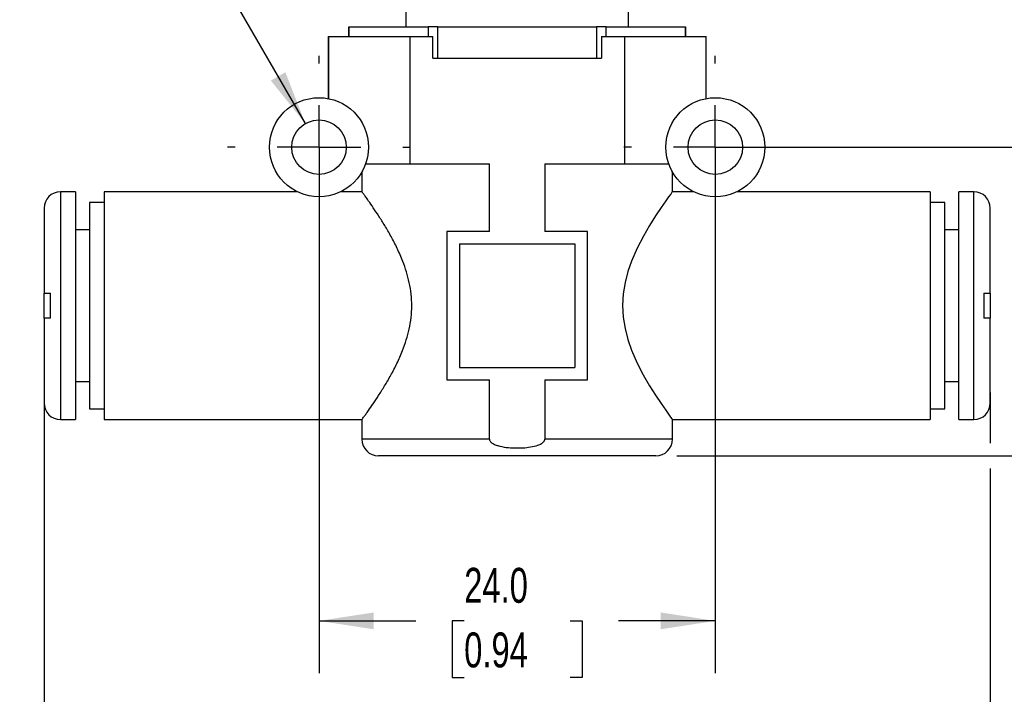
# Model space of a CAD drawing. Header units: millimetres. Extents: x 6 to 273, y 6 to 210.
# Tile 3 of 14: x 61 to 121, y 42 to 82. Entities that reach past the tile are written whole.
import ezdxf

# ---------------------------------------------------------------- set-up
doc = ezdxf.new("R2010")
doc.units = ezdxf.units.MM
doc.linetypes.add('SLD-Center', pattern=[19.05, 15.24, -1.27, 1.27, -1.27])
doc.linetypes.add('SLD-Solid', pattern=[0])
doc.layers.add('CENTER', color=40, linetype='SLD-Center')
doc.layers.add('DIMENSIONS', color=140, linetype='SLD-Solid', lineweight=25)
doc.styles.add('SLDTEXTSTYLE0', font='TXT', dxfattribs={"width": 0.7})
doc.dimstyles.new('SLDDIMSTYLE0', dxfattribs={"dimtxt": 2.158008, "dimasz": 3.302, "dimexe": 0, "dimexo": 0.0625, "dimgap": 0.539502, "dimtad": 0, "dimtih": 1, "dimtoh": 1, "dimdec": 1, "dimrnd": 1e-09, "dimzin": 12, "dimdsep": 46, "dimtxsty": 'SLDTEXTSTYLE0', "dimsah": 1, "dimcen": 0.09, "dimadec": 0, "dimazin": 3, "dimtfac": 1, "dimtdec": 1, "dimtmove": 0, "dimatfit": 0, "dimfxl": 0, "dimfrac": 2, "dimtolj": 1, "dimtzin": 12, "dimarcsym": 0})
doc.dimstyles.new('SLDDIMSTYLE1', dxfattribs={"dimtxt": 2.158008, "dimasz": 3.302, "dimexe": 0, "dimexo": 0.0625, "dimgap": 0.539502, "dimtad": 0, "dimtih": 1, "dimtoh": 1, "dimdec": 1, "dimrnd": 1e-09, "dimzin": 12, "dimdsep": 46, "dimtxsty": 'SLDTEXTSTYLE0', "dimsah": 1, "dimcen": 0.09, "dimadec": 0, "dimazin": 3, "dimtfac": 1, "dimtdec": 1, "dimtofl": 0, "dimtmove": 0, "dimatfit": 3, "dimfxl": 0, "dimfrac": 2, "dimtolj": 1, "dimtzin": 12, "dimarcsym": 0})
doc.dimstyles.new('SLDDIMSTYLE2', dxfattribs={"dimtxt": 2.158008, "dimasz": 3.302, "dimexe": 0, "dimexo": 0.0625, "dimgap": 0.539502, "dimtad": 0, "dimtih": 1, "dimtoh": 1, "dimdec": 1, "dimrnd": 1e-09, "dimzin": 4, "dimdsep": 46, "dimtxsty": 'SLDTEXTSTYLE0', "dimsah": 1, "dimcen": 0.09, "dimadec": 0, "dimazin": 1, "dimtfac": 1, "dimtdec": 1, "dimtofl": 0, "dimtmove": 0, "dimatfit": 3, "dimfxl": 0, "dimfrac": 2, "dimtolj": 1, "dimtzin": 12, "dimarcsym": 0})
doc.dimstyles.new('SLDDIMSTYLE3', dxfattribs={"dimtxt": 2.158008, "dimasz": 3.302, "dimexe": 0, "dimexo": 0.0625, "dimgap": 0.539502, "dimtad": 0, "dimtih": 1, "dimtoh": 1, "dimdec": 1, "dimrnd": 1e-09, "dimzin": 12, "dimdsep": 46, "dimtxsty": 'SLDTEXTSTYLE0', "dimsah": 1, "dimcen": 0, "dimadec": 0, "dimazin": 3, "dimtfac": 1, "dimtdec": 1, "dimtofl": 0, "dimtmove": 0, "dimatfit": 3, "dimfxl": 0, "dimfrac": 2, "dimtolj": 1, "dimtzin": 12, "dimarcsym": 0})

# ---------------------------------------------------------------- blocks, each defined once
blk = doc.blocks.new('_D')
at = {"layer": 'DIMENSIONS'}
for p, q in [((129.947, 74.703), (129.947, 81.053)), ((104.562, 74.703), (133.122, 74.703)), ((126.74, 65.353), (126.016, 65.353)), ((126.016, 65.353), (126.016, 61.924)), ((133.153, 65.353), (133.878, 65.353)), ((133.878, 65.353), (133.878, 61.924)), ((126.016, 61.924), (126.74, 61.924)), ((133.878, 61.924), (133.153, 61.924)), ((100.962, 56.003), (133.122, 56.003)), ((129.947, 56.003), (129.947, 49.653))]:
    blk.add_line(p, q, dxfattribs=at)
for points in [[(129.947, 74.703), (130.455, 78.005), (129.439, 78.005)], [(129.947, 56.003), (129.439, 52.701), (130.455, 52.701)]]:
    blk.add_solid(points, dxfattribs=at)
at = {"layer": 'DIMENSIONS', "char_height": 2.1167, "attachment_point": 1, "style": 'SLDTEXTSTYLE0'}
for s, insert in [('18.7', (126.74, 68.565)), ('0.74', (126.74, 64.652))]:
    blk.add_mtext(s, dxfattribs=dict(at, insert=insert))
blk = doc.blocks.new('_D_1')
at = {"layer": 'DIMENSIONS'}
for p, q in [((97.489, 103.503), (151.122, 103.503)), ((147.947, 103.503), (147.947, 82.692)), ((144.74, 78.779), (144.016, 78.779)), ((144.016, 78.779), (144.016, 75.349)), ((151.153, 78.779), (151.878, 78.779)), ((151.878, 78.779), (151.878, 75.349)), ((144.016, 75.349), (144.74, 75.349)), ((151.878, 75.349), (151.153, 75.349)), ((147.947, 56.003), (147.947, 74.866)), ((100.962, 56.003), (102.53, 56.003)), ((104.054, 56.003), (119.18, 56.003)), ((120.704, 56.003), (151.122, 56.003))]:
    blk.add_line(p, q, dxfattribs=at)
for points in [[(147.947, 103.503), (147.439, 100.201), (148.455, 100.201)], [(147.947, 56.003), (148.455, 59.305), (147.439, 59.305)]]:
    blk.add_solid(points, dxfattribs=at)
at = {"layer": 'DIMENSIONS', "char_height": 2.1167, "attachment_point": 1, "style": 'SLDTEXTSTYLE0'}
for s, insert in [('47.5', (144.74, 81.991)), ('1.87', (144.74, 78.078))]:
    blk.add_mtext(s, dxfattribs=dict(at, insert=insert))
blk = doc.blocks.new('_D_2')
at = {"layer": 'DIMENSIONS'}
for p, q in [((79.292, 73.433), (79.292, 42.828)), ((103.292, 73.433), (103.292, 42.828)), ((79.292, 46.003), (85.161, 46.003)), ((88.085, 46.003), (87.361, 46.003)), ((87.361, 46.003), (87.361, 42.574)), ((94.498, 46.003), (95.223, 46.003)), ((95.223, 46.003), (95.223, 42.574)), ((103.292, 46.003), (97.423, 46.003)), ((87.361, 42.574), (88.085, 42.574)), ((95.223, 42.574), (94.498, 42.574))]:
    blk.add_line(p, q, dxfattribs=at)
for points in [[(79.292, 46.003), (82.594, 45.495), (82.594, 46.511)], [(103.292, 46.003), (99.99, 46.511), (99.99, 45.495)]]:
    blk.add_solid(points, dxfattribs=at)
at = {"layer": 'DIMENSIONS', "char_height": 2.1167, "attachment_point": 1, "style": 'SLDTEXTSTYLE0'}
for s, insert in [('24.0', (88.085, 49.215)), ('0.94', (88.085, 45.302))]:
    blk.add_mtext(s, dxfattribs=dict(at, insert=insert))
blk = doc.blocks.new('_D_3')
at = {"layer": 'DIMENSIONS'}
for p, q in [((62.642, 59.833), (62.642, 30.828)), ((119.942, 59.833), (119.942, 56.765)), ((119.942, 55.241), (119.942, 30.828)), ((62.642, 34.003), (85.161, 34.003)), ((88.085, 34.003), (87.361, 34.003)), ((87.361, 34.003), (87.361, 30.574)), ((94.498, 34.003), (95.223, 34.003)), ((95.223, 34.003), (95.223, 30.574)), ((119.942, 34.003), (97.423, 34.003)), ((87.361, 30.574), (88.085, 30.574)), ((95.223, 30.574), (94.498, 30.574))]:
    blk.add_line(p, q, dxfattribs=at)
for points in [[(62.642, 34.003), (65.944, 33.495), (65.944, 34.511)], [(119.942, 34.003), (116.64, 34.511), (116.64, 33.495)]]:
    blk.add_solid(points, dxfattribs=at)
at = {"layer": 'DIMENSIONS', "char_height": 2.1167, "attachment_point": 1, "style": 'SLDTEXTSTYLE0'}
for s, insert in [('57.3', (88.085, 37.215)), ('2.26', (88.085, 33.302))]:
    blk.add_mtext(s, dxfattribs=dict(at, insert=insert))
blk = doc.blocks.new('_D_4')
at = {"layer": 'DIMENSIONS'}
for p, q in [((54.383, 94.989), (53.659, 94.989)), ((53.659, 94.989), (53.659, 91.559)), ((60.796, 94.989), (61.521, 94.989)), ((61.521, 94.989), (61.521, 91.559)), ((69.389, 91.855), (63.833, 91.855)), ((78.467, 76.132), (69.389, 91.855)), ((53.659, 91.559), (54.383, 91.559)), ((61.521, 91.559), (60.796, 91.559))]:
    blk.add_line(p, q, dxfattribs=at)
blk.add_solid([(78.467, 76.132), (77.256, 79.246), (76.376, 78.738)], dxfattribs=at)
at = {"layer": 'DIMENSIONS', "char_height": 2.1167, "attachment_point": 1, "style": 'SLDTEXTSTYLE0'}
for s, insert in [('%%c', (53.652, 98.201)), ('3.3', (56.91, 98.201)), ('0.13', (54.383, 94.288)), ('X2', (55.726, 90.375))]:
    blk.add_mtext(s, dxfattribs=dict(at, insert=insert))
blk = doc.blocks.new('SW_CENTERMARKSYMBOL_0')
at = {"layer": 'CENTER', "color": 0}
for p, q in [((0, 5.08), (0, 5.54)), ((0, 0), (0, 2.54)), ((-5.08, 0), (-5.54, 0)), ((0, 0), (-2.54, 0)), ((0, 0), (0, -2.54)), ((0, 0), (2.54, 0)), ((5.08, 0), (5.54, 0)), ((0, -5.08), (0, -5.54))]:
    blk.add_line(p, q, dxfattribs=at)
blk = doc.blocks.new('SW_CENTERMARKSYMBOL_1')
at = {"layer": 'CENTER', "color": 0}
for p, q in [((0, 5.08), (0, 5.54)), ((0, 0), (0, 2.54)), ((-5.08, 0), (-5.54, 0)), ((0, 0), (-2.54, 0)), ((0, 0), (0, -2.54)), ((0, 0), (2.54, 0)), ((5.08, 0), (5.54, 0)), ((0, -5.08), (0, -5.54))]:
    blk.add_line(p, q, dxfattribs=at)

msp = doc.modelspace()

# ---------------------------------------------------------------- linework, layer by layer
for p, q in [((84.542, 84.003), (84.542, 82.003)), ((98.042, 82.003), (98.042, 84.003)), ((81.092, 82.003), (81.092, 81.403)), ((81.098, 82.003), (81.092, 82.003)), ((81.098, 81.403), (81.098, 82.003)), ((81.098, 82.003), (85.898, 82.003)), ((85.898, 82.003), (85.898, 81.403)), ((86.492, 82.003), (85.898, 82.003)), ((86.492, 80.103), (86.492, 82.003)), ((86.492, 82.003), (96.092, 82.003)), ((96.092, 82.003), (96.092, 80.103)), ((96.686, 82.003), (96.092, 82.003)), ((96.686, 81.403), (96.686, 82.003)), ((96.686, 82.003), (101.486, 82.003)), ((101.486, 82.003), (101.486, 81.403)), ((101.492, 82.003), (101.486, 82.003)), ((101.492, 81.403), (101.492, 82.003)), ((79.842, 81.403), (79.842, 77.653)), ((79.842, 81.403), (79.864, 81.403)), ((79.864, 81.403), (79.864, 77.648)), ((79.864, 81.403), (84.797, 81.403)), ((84.797, 81.403), (84.797, 73.703)), ((84.797, 81.403), (86.182, 81.403)), ((86.182, 80.103), (86.182, 81.403)), ((96.401, 81.403), (96.401, 80.103)), ((96.401, 81.403), (97.787, 81.403)), ((97.787, 81.403), (97.787, 73.703)), ((97.787, 81.403), (102.72, 81.403)), ((102.72, 81.403), (102.72, 77.648)), ((102.72, 81.403), (102.742, 81.403)), ((102.742, 77.653), (102.742, 81.403)), ((86.182, 80.103), (96.401, 80.103)), ((82.12, 73.703), (84.797, 73.703)), ((84.797, 73.703), (89.619, 73.703)), ((89.619, 69.603), (89.619, 73.703)), ((92.964, 73.703), (92.964, 69.603)), ((92.964, 73.703), (97.787, 73.703)), ((97.787, 73.703), (100.463, 73.703)), ((81.892, 73.207), (81.892, 72.002)), ((100.692, 72.003), (100.692, 73.207)), ((64.542, 72.003), (63.642, 72.003)), ((63.642, 72.003), (63.642, 58.203)), ((64.542, 72.003), (64.542, 58.203)), ((77.984, 72.003), (66.292, 72.003)), ((66.292, 72.003), (66.292, 58.203)), ((81.893, 72.003), (80.599, 72.003)), ((101.984, 72.003), (100.691, 72.003)), ((116.292, 72.003), (104.599, 72.003)), ((116.292, 72.003), (116.292, 58.203)), ((118.942, 72.003), (118.042, 72.003)), ((118.042, 58.203), (118.042, 72.003)), ((118.942, 58.203), (118.942, 72.003)), ((62.642, 71.003), (62.642, 65.853)), ((66.292, 71.353), (65.392, 71.353)), ((65.392, 71.353), (65.392, 58.853)), ((117.192, 71.353), (116.292, 71.353)), ((117.192, 58.853), (117.192, 71.353)), ((119.942, 65.853), (119.942, 71.003)), ((65.392, 69.703), (64.542, 69.703)), ((87.042, 69.603), (87.042, 60.603)), ((89.619, 69.603), (87.042, 69.603)), ((95.542, 69.603), (92.964, 69.603)), ((95.542, 60.603), (95.542, 69.603)), ((118.042, 69.703), (117.192, 69.703)), ((87.792, 68.853), (94.792, 68.853)), ((87.792, 68.853), (87.792, 61.353)), ((94.792, 68.853), (94.792, 61.353)), ((62.642, 64.353), (62.642, 65.853)), ((63.042, 64.353), (63.042, 65.853)), ((119.542, 65.853), (119.542, 64.353)), ((119.942, 65.853), (119.942, 64.349)), ((62.642, 64.353), (62.642, 59.203)), ((119.942, 59.203), (119.942, 64.353)), ((87.792, 61.353), (94.792, 61.353)), ((64.542, 60.503), (65.392, 60.503)), ((87.042, 60.603), (89.619, 60.603)), ((89.619, 57.003), (89.619, 60.603)), ((92.964, 60.603), (92.964, 57.003)), ((92.964, 60.603), (95.542, 60.603)), ((117.192, 60.503), (118.042, 60.503)), ((65.392, 58.853), (66.292, 58.853)), ((116.292, 58.853), (117.192, 58.853)), ((63.642, 58.203), (64.542, 58.203)), ((66.292, 58.203), (81.893, 58.203)), ((81.892, 58.205), (81.892, 57.003)), ((100.692, 57.003), (100.692, 58.203)), ((100.692, 58.203), (116.292, 58.203)), ((118.042, 58.203), (118.942, 58.203)), ((89.619, 57.003), (81.892, 57.003)), ((100.692, 57.003), (92.964, 57.003)), ((99.692, 56.003), (82.892, 56.003))]:
    msp.add_line(p, q)
at = {"flags": 128}
msp.add_lwpolyline([(100.691, 72.003), (100.666, 71.968), (100.588, 71.862), (100.462, 71.687), (100.292, 71.448), (100.009, 71.04), (99.677, 70.541), (99.313, 69.961), (98.936, 69.309), (98.566, 68.591), (98.224, 67.806), (98.003, 67.174), (97.828, 66.509), (97.715, 65.816), (97.676, 65.108), (97.714, 64.403), (97.826, 63.709), (97.999, 63.044), (98.22, 62.412), (98.562, 61.625), (98.932, 60.905), (99.309, 60.253), (99.672, 59.675), (100.003, 59.176), (100.286, 58.767), (100.457, 58.527), (100.585, 58.35), (100.665, 58.24), (100.692, 58.203), (100.692, 58.203)], dxfattribs=at)
for centre, radius in [((79.292, 74.703), 3), ((103.292, 74.703), 3), ((79.292, 74.703), 1.65), ((103.292, 74.703), 1.65)]:
    msp.add_circle(centre, radius)
for centre, start, end in [((63.642, 71.003), 90, 180), ((118.942, 71.003), 0, 90), ((63.642, 59.203), 180, 270), ((118.942, 59.203), 270, 0), ((82.892, 57.003), 180, 270), ((99.692, 57.003), 270, 360)]:
    msp.add_arc(centre, 1, start, end)
for points, knots in [([(81.893, 58.205), (81.897, 58.211), (81.906, 58.223), (81.986, 58.332), (82.112, 58.505), (82.301, 58.771), (82.562, 59.146), (82.896, 59.645), (83.262, 60.225), (83.642, 60.876), (84.018, 61.595), (84.336, 62.315), (84.585, 63.017), (84.763, 63.682), (84.879, 64.376), (84.921, 65.086), (84.883, 65.797), (84.77, 66.492), (84.595, 67.159), (84.348, 67.862), (84.031, 68.584), (83.656, 69.306), (83.276, 69.96), (82.909, 70.542), (82.574, 71.044), (82.311, 71.422), (82.121, 71.689), (81.991, 71.868), (81.915, 71.972), (81.883, 72.015), (81.892, 72.003), (81.893, 72.002)], [0, 0, 0, 0, 0.030163, 0.061401, 0.092714, 0.123985, 0.165719, 0.207431, 0.249124, 0.29076, 0.33239, 0.374067, 0.405319, 0.436619, 0.467945, 0.499196, 0.530584, 0.561876, 0.593194, 0.624426, 0.666068, 0.707727, 0.749406, 0.791084, 0.832721, 0.874327, 0.905571, 0.936686, 0.967778, 0.999027, 1, 1, 1, 1]), ([(62.642, 65.853), (62.643, 65.853), (62.645, 65.853), (62.661, 65.853), (62.687, 65.853), (62.732, 65.853), (62.802, 65.853), (62.891, 65.853), (62.973, 65.853), (63.019, 65.853), (63.042, 65.853)], [0, 0, 0, 0, 0.111612, 0.222867, 0.333981, 0.445118, 0.628388, 0.811613, 0.905814, 1, 1, 1, 1]), ([(119.542, 65.853), (119.566, 65.853), (119.613, 65.853), (119.678, 65.853), (119.736, 65.853), (119.788, 65.853), (119.833, 65.853), (119.871, 65.853), (119.907, 65.853), (119.936, 65.853), (119.94, 65.853), (119.942, 65.853)], [0, 0, 0, 0, 0.09785, 0.195764, 0.293705, 0.391656, 0.489643, 0.587638, 0.685609, 0.84281, 1, 1, 1, 1]), ([(63.042, 64.353), (63.018, 64.353), (62.97, 64.353), (62.906, 64.353), (62.847, 64.353), (62.795, 64.353), (62.75, 64.353), (62.712, 64.353), (62.677, 64.353), (62.648, 64.353), (62.644, 64.353), (62.642, 64.353)], [0, 0, 0, 0, 0.09785, 0.195764, 0.293705, 0.391656, 0.489643, 0.587638, 0.685609, 0.84281, 1, 1, 1, 1]), ([(119.942, 64.353), (119.941, 64.353), (119.939, 64.353), (119.922, 64.353), (119.896, 64.353), (119.852, 64.353), (119.781, 64.353), (119.693, 64.353), (119.611, 64.353), (119.565, 64.353), (119.542, 64.353)], [0, 0, 0, 0, 0.111612, 0.222867, 0.333981, 0.445118, 0.628388, 0.811613, 0.905814, 1, 1, 1, 1]), ([(89.619, 57.003), (89.619, 56.997), (89.62, 56.991), (89.622, 56.965), (89.628, 56.945), (89.648, 56.899), (89.665, 56.874), (89.721, 56.812), (89.764, 56.781), (89.875, 56.712), (89.945, 56.682), (90.09, 56.628), (90.163, 56.607), (90.41, 56.546), (90.585, 56.519), (90.938, 56.485), (91.114, 56.477), (91.445, 56.477), (91.601, 56.483), (91.909, 56.509), (92.062, 56.529), (92.366, 56.589), (92.515, 56.629), (92.728, 56.724), (92.797, 56.76), (92.878, 56.83), (92.899, 56.85), (92.934, 56.897), (92.948, 56.922), (92.962, 56.967), (92.964, 56.985), (92.964, 57.003)], [5.560698, 5.560698, 5.560698, 5.560698, 5.578785, 5.578785, 5.639494, 5.639494, 5.728538, 5.728538, 5.887406, 5.887406, 6.119996, 6.119996, 6.352585, 6.352585, 6.889625, 6.889625, 7.426664, 7.426664, 7.889459, 7.889459, 8.352254, 8.352254, 8.814568, 8.814568, 9.046222, 9.046222, 9.131295, 9.131295, 9.217685, 9.217685, 9.271069, 9.271069, 9.271069, 9.271069])]:
    msp.add_open_spline(points, degree=3, knots=knots)

# ---------------------------------------------------------------- block references
at = {"layer": 'CENTER'}
for name, p in [('SW_CENTERMARKSYMBOL_0', (79.292, 74.703)), ('SW_CENTERMARKSYMBOL_1', (103.292, 74.703))]:
    msp.add_blockref(name, p, dxfattribs=at)

# ---------------------------------------------------------------- dimensions: what is measured, and where the dimension line sits
at = {"layer": 'DIMENSIONS'}
for base, p2, dimstyle, picture, middle in [((147.947, 103.503), (96.219, 103.503), 'SLDDIMSTYLE1', '_D_1', (147.947, 78.779)), ((129.947, 74.703), (103.292, 74.703), 'SLDDIMSTYLE0', '_D', (129.947, 65.353))]:
    dim = msp.add_linear_dim(base=base, p1=(99.692, 56.003), p2=p2, angle=90, dimstyle=dimstyle, dxfattribs=at)
    dim.commit()
    dim.dimension.update_dxf_attribs({"geometry": picture, "text_midpoint": middle, "dimtype": 160})
dim = msp.add_diameter_dim_2p(p1=(80.117, 73.274), p2=(78.467, 76.132), text='<>\\PX2', dimstyle='SLDDIMSTYLE3', dxfattribs=at)
dim.commit()
dim.dimension.update_dxf_attribs({"geometry": '_D_4', "text_midpoint": (57.59, 92.97), "dimtype": 163})
for base, p1, p2, dimstyle, picture, middle in [((79.292, 46.003), (103.292, 74.703), (79.292, 74.703), 'SLDDIMSTYLE2', '_D_2', (91.292, 46.003)), ((62.642, 34.003), (119.942, 61.103), (62.642, 61.103), 'SLDDIMSTYLE1', '_D_3', (91.292, 34.003))]:
    dim = msp.add_linear_dim(base=base, p1=p1, p2=p2, dimstyle=dimstyle, dxfattribs=at)
    dim.commit()
    dim.dimension.update_dxf_attribs({"geometry": picture, "text_midpoint": middle, "dimtype": 160})

doc.saveas('drawing.dxf')
